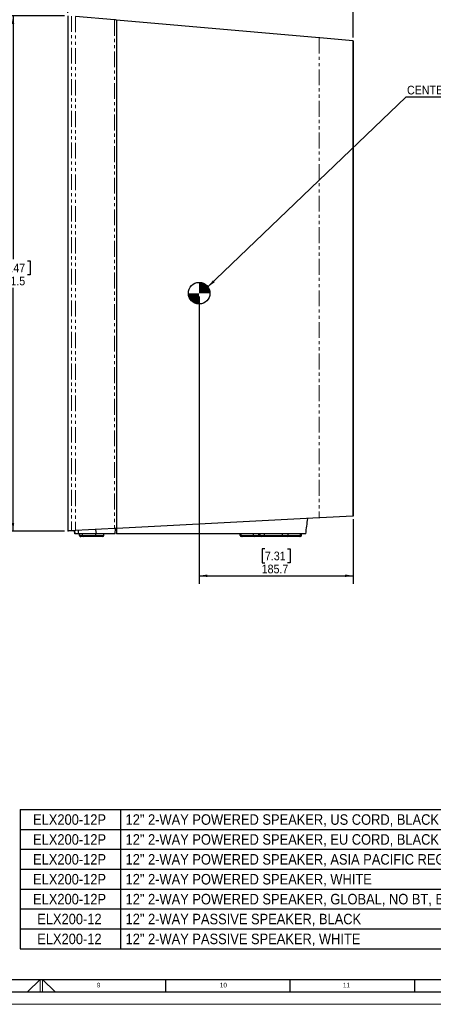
# Model space of a CAD drawing. Header units: millimetres. Extents: x 0 to 2523, y 0 to 1782.
# Tile 4 of 8: x 1250 to 1749, y 0 to 1188. Entities that reach past the tile are written whole.
import ezdxf

# ---------------------------------------------------------------- set-up
doc = ezdxf.new("R2010")
doc.units = ezdxf.units.MM
doc.header["$LTSCALE"] = 3
doc.linetypes.add('PHANTOM', pattern=[12.7, 6.35, -1.27, 1.27, -1.27, 1.27, -1.27])
for name, color, linetype in [('FORMAT', 7, 'Continuous'), ('OUTLINE', 179, 'Continuous'), ('SLD-0', 7, 'Continuous')]:
    doc.layers.add(name, color=color, linetype=linetype)
doc.styles.add('SLDTEXTSTYLE0', font='GOTHIC.TTF', dxfattribs={"width": 0.913})
doc.styles.get("Standard").update_dxf_attribs({"font": 'GOTHIC.TTF'})
doc.dimstyles.new('SLDDIMSTYLE0', dxfattribs={"dimtxt": 10.5, "dimasz": 9.906, "dimexe": 0, "dimexo": 0.0625, "dimgap": 2.625, "dimtad": 0, "dimtih": 1, "dimtoh": 1, "dimdec": 1, "dimrnd": 1e-09, "dimzin": 12, "dimdsep": 46, "dimtxsty": 'SLDTEXTSTYLE0', "dimsah": 1, "dimcen": 0.09, "dimadec": 0, "dimazin": 3, "dimtfac": 1, "dimtdec": 1, "dimtofl": 0, "dimtmove": 0, "dimatfit": 3, "dimfxl": 1, "dimfrac": 2, "dimtolj": 1, "dimtzin": 12, "dimarcsym": 0})
doc.dimstyles.new('SLDDIMSTYLE1', dxfattribs={"dimtxt": 0.18, "dimasz": 9.906, "dimexe": 0, "dimexo": 0.0625, "dimgap": 0, "dimtad": 0, "dimtih": 1, "dimtoh": 1, "dimdec": 0, "dimrnd": 1e-09, "dimzin": 0, "dimdsep": 46, "dimtxsty": 'Standard', "dimsah": 1, "dimcen": 0.09, "dimadec": 0, "dimazin": 0, "dimtfac": 9.906, "dimtdec": 0, "dimtofl": 0, "dimtmove": 0, "dimatfit": 3, "dimfxl": 1, "dimfrac": 2, "dimtolj": 1, "dimtzin": 0, "dimarcsym": 0})
doc.dimstyles.new('SLDDIMSTYLE2', dxfattribs={"dimtxt": 10.5, "dimasz": 9.906, "dimexe": 0, "dimexo": 0.0625, "dimgap": 2.625, "dimtad": 0, "dimtih": 1, "dimtoh": 1, "dimdec": 1, "dimrnd": 1e-09, "dimzin": 4, "dimdsep": 46, "dimtxsty": 'SLDTEXTSTYLE0', "dimsah": 1, "dimcen": 0.09, "dimadec": 0, "dimazin": 1, "dimtfac": 1, "dimtdec": 1, "dimtofl": 0, "dimtmove": 0, "dimatfit": 3, "dimfxl": 1, "dimfrac": 2, "dimtolj": 1, "dimtzin": 12, "dimarcsym": 0})

# ---------------------------------------------------------------- blocks, each defined once
blk = doc.blocks.new('SW_TABLEANNOTATION_0')
at = {"layer": 'SLD-0', "color": 0}
for p, q in [((0, 0), (0, -24)), ((0, 0), (121.2, 0)), ((121.2, 0), (121.2, -24)), ((121.2, 0), (639.5, 0)), ((639.5, 0), (639.5, -24)), ((0, -24), (0, -48)), ((0, -24), (121.2, -24)), ((121.2, -24), (121.2, -48)), ((121.2, -24), (639.5, -24)), ((639.5, -24), (639.5, -48)), ((0, -48), (0, -72)), ((0, -48), (121.2, -48)), ((121.2, -48), (121.2, -72)), ((121.2, -48), (639.5, -48)), ((639.5, -48), (639.5, -72)), ((0, -72), (0, -96)), ((0, -72), (121.2, -72)), ((121.2, -72), (121.2, -96)), ((121.2, -72), (639.5, -72)), ((639.5, -72), (639.5, -96)), ((0, -96), (0, -120)), ((0, -96), (121.2, -96)), ((121.2, -96), (121.2, -120)), ((121.2, -96), (639.5, -96)), ((639.5, -96), (639.5, -120)), ((0, -120), (0, -144)), ((0, -120), (121.2, -120)), ((121.2, -120), (121.2, -144)), ((121.2, -120), (639.5, -120)), ((639.5, -120), (639.5, -144)), ((0, -144), (0, -168)), ((0, -144), (121.2, -144)), ((121.2, -144), (121.2, -168)), ((121.2, -144), (639.5, -144)), ((639.5, -144), (639.5, -168)), ((0, -168), (121.2, -168)), ((121.2, -168), (639.5, -168))]:
    blk.add_line(p, q, dxfattribs=at)
at = {"layer": 'SLD-0', "color": 0, "char_height": 12.7, "attachment_point": 1, "style": 'SLDTEXTSTYLE0'}
for s, insert in [('ELX200-12P', (15.7, -5.8)), ('12" 2-WAY POWERED SPEAKER, US CORD, BLACK', (127.2, -5.8)), ('ELX200-12P', (15.7, -29.8)), ('12" 2-WAY POWERED SPEAKER, EU CORD, BLACK', (127.2, -29.8)), ('ELX200-12P', (15.7, -53.8)), ('12" 2-WAY POWERED SPEAKER, ASIA PACIFIC REGION, BLACK', (127.2, -53.8)), ('ELX200-12P', (15.7, -77.8)), ('12" 2-WAY POWERED SPEAKER, WHITE', (127.2, -77.8)), ('ELX200-12P', (15.7, -101.8)), ('12" 2-WAY POWERED SPEAKER, GLOBAL, NO BT, BLACK', (127.2, -101.8)), ('ELX200-12', (20.7, -125.8)), ('12" 2-WAY PASSIVE SPEAKER, BLACK', (127.2, -125.8)), ('ELX200-12', (20.7, -149.8)), ('12" 2-WAY PASSIVE SPEAKER, WHITE', (127.2, -149.8))]:
    blk.add_mtext(s, dxfattribs=dict(at, insert=insert))
blk = doc.blocks.new('_D_7')
at = {"layer": 'OUTLINE', "color": 7, "transparency": 16777216}
for p, q in [((1466.6, 854), (1466.6, 507.4)), ((1652.3, 585.1), (1652.3, 507.4)), ((1545.9, 549.3), (1542.7, 549.3)), ((1542.7, 549.3), (1542.7, 532.7)), ((1573.1, 549.3), (1576.3, 549.3)), ((1576.3, 549.3), (1576.3, 532.7)), ((1542.7, 532.7), (1545.9, 532.7)), ((1576.3, 532.7), (1573.1, 532.7)), ((1466.6, 516.9), (1652.3, 516.9))]:
    blk.add_line(p, q, dxfattribs=at)
for points in [[(1466.6, 516.9), (1476.6, 515.4), (1476.6, 518.5)], [(1652.3, 516.9), (1642.4, 518.5), (1642.4, 515.4)]]:
    blk.add_solid(points, dxfattribs=at)
at = {"layer": 'OUTLINE', "color": 7, "transparency": 16777216, "char_height": 10.5, "attachment_point": 1, "style": 'SLDTEXTSTYLE0'}
for s, insert in [('7.31', (1545.9, 546.1)), ('185.7', (1542, 530.4))]:
    blk.add_mtext(s, dxfattribs=dict(at, insert=insert))
blk = doc.blocks.new('_D_8')
at = {"layer": 'SLD-0', "color": 7, "transparency": 16777216}
for p, q in [((1304.5, 1192.4), (1232.8, 1192.4)), ((1242.3, 1192.4), (1242.3, 898.9)), ((1224.9, 896.8), (1221.7, 896.8)), ((1221.7, 896.8), (1221.7, 880.1)), ((1259.8, 896.8), (1263, 896.8)), ((1263, 896.8), (1263, 880.1)), ((1221.7, 880.1), (1224.9, 880.1)), ((1263, 880.1), (1259.8, 880.1)), ((1242.3, 570.9), (1242.3, 864.4)), ((1304.5, 570.9), (1232.8, 570.9))]:
    blk.add_line(p, q, dxfattribs=at)
for points in [[(1242.3, 1192.4), (1240.8, 1182.5), (1243.8, 1182.5)], [(1242.3, 570.9), (1243.8, 580.8), (1240.8, 580.8)]]:
    blk.add_solid(points, dxfattribs=at)
at = {"layer": 'SLD-0', "color": 7, "transparency": 16777216, "char_height": 10.5, "attachment_point": 1, "style": 'SLDTEXTSTYLE0'}
for s, insert in [('24.47', (1224.9, 893.5)), ('621.5', (1224.9, 877.8))]:
    blk.add_mtext(s, dxfattribs=dict(at, insert=insert))
blk = doc.blocks.new('_D_9')
at = {"layer": 'SLD-0', "color": 7, "transparency": 16777216}
for p, q in [((1462.9, 1273.5), (1459.7, 1273.5)), ((1459.7, 1273.5), (1459.7, 1256.9)), ((1497.8, 1273.5), (1501, 1273.5)), ((1501, 1273.5), (1501, 1256.9)), ((1308.3, 1196.2), (1308.3, 1250.7)), ((1459.7, 1256.9), (1462.9, 1256.9)), ((1501, 1256.9), (1497.8, 1256.9)), ((1652.3, 1166.1), (1652.3, 1250.7)), ((1308.3, 1241.2), (1652.3, 1241.2))]:
    blk.add_line(p, q, dxfattribs=at)
for points in [[(1308.3, 1241.2), (1318.2, 1239.6), (1318.2, 1242.7)], [(1652.3, 1241.2), (1642.4, 1242.7), (1642.4, 1239.6)]]:
    blk.add_solid(points, dxfattribs=at)
at = {"layer": 'SLD-0', "color": 7, "transparency": 16777216, "char_height": 10.5, "attachment_point": 1, "style": 'SLDTEXTSTYLE0'}
for s, insert in [('13.54', (1462.9, 1270.3)), ('344.0', (1462.9, 1254.6))]:
    blk.add_mtext(s, dxfattribs=dict(at, insert=insert))
blk = doc.blocks.new('SW_NOTE_0_5')
at = {"layer": 'OUTLINE', "color": 0}
blk.add_line((135.9, 0), (0, 0), dxfattribs=at)
at = {"layer": 'OUTLINE', "color": 0, "insert": (1.3, 13.6), "char_height": 10.5, "attachment_point": 1, "style": 'SLDTEXTSTYLE0'}
blk.add_mtext('CENTER OF GRAVITY', dxfattribs=at)
blk = doc.blocks.new('SW_DOWELSYMBOL_2')
at = {"linetype": 'Continuous', "lineweight": 18}
h = blk.add_hatch(color=0, dxfattribs=at)
edge = h.paths.add_edge_path(flags=0)
edge.add_arc((0, 0), 13, 0, 90)
edge.add_line((0, 13), (0, 0))
edge.add_line((0, 0), (13, 0))
h = blk.add_hatch(color=0, dxfattribs=at)
edge = h.paths.add_edge_path(flags=0)
edge.add_arc((0, 0), 13, 180, 270)
edge.add_line((0, -13), (0, 0))
edge.add_line((0, 0), (-13, 0))
at = {"layer": 'OUTLINE', "color": 0}
blk.add_circle((0, 0), 13, dxfattribs=at)

msp = doc.modelspace()

# ---------------------------------------------------------------- linework, layer by layer
at = {"linetype": 'Continuous', "lineweight": 25}
for p, q in [((1308.32, 1192.42), (1308.32, 570.9)), ((1366.84, 1187.3), (1366.84, 573.97))]:
    msp.add_line(p, q, dxfattribs=at)
at = {"linetype": 'PHANTOM', "lineweight": 18}
for p, q in [((1312.88, 1192.02), (1312.88, 571.14)), ((1317.71, 1191.6), (1317.71, 571.39)), ((1364.6, 1187.5), (1364.6, 573.85)), ((1611.38, 1165.91), (1611.38, 586.79))]:
    msp.add_line(p, q, dxfattribs=at)
at = {"color": 7, "linetype": 'Continuous', "lineweight": 25}
for p, q in [((1364.6, 1187.5), (1317.71, 1191.6)), ((1365.84, 1187.39), (1365.18, 1187.45)), ((1366.84, 1187.3), (1365.84, 1187.39)), ((1611.38, 1165.91), (1366.84, 1187.3)), ((1652.03, 1162.35), (1611.94, 1165.86)), ((1652.03, 1162.35), (1652.03, 588.92)), ((1652.34, 1162.32), (1652.34, 588.93)), ((1611.38, 586.79), (1366.84, 573.97)), ((1652.03, 588.92), (1611.94, 586.81)), ((1316.31, 571.32), (1316.82, 567.7)), ((1316.82, 567.7), (1316.31, 571.32)), ((1364.6, 573.85), (1317.71, 571.39)), ((1321.26, 570.03), (1321.04, 571.57)), ((1321.26, 570.03), (1321.09, 571.57)), ((1342.72, 567.7), (1342.28, 572.68)), ((1365.84, 573.92), (1365.18, 573.88)), ((1365.41, 567.7), (1365.63, 573.91)), ((1366.84, 573.97), (1365.84, 573.92)), ((1366.84, 573.97), (1366.84, 567.7)), ((1321.52, 567.7), (1321.26, 570.03)), ((1342.72, 567.7), (1321.52, 567.7)), ((1322.34, 565.6), (1322.34, 567.7)), ((1322.34, 565.6), (1322.34, 567.7)), ((1322.34, 565.6), (1322.64, 565.6)), ((1322.34, 565.6), (1322.34, 565.6)), ((1322.64, 565.6), (1322.64, 567.7)), ((1322.64, 565.6), (1325.9, 565.6)), ((1324.04, 564.2), (1323.74, 564.2)), ((1326.84, 564.2), (1324.04, 564.2)), ((1325.9, 565.6), (1325.9, 567.7)), ((1325.9, 565.6), (1342.18, 565.6)), ((1343.11, 564.2), (1326.84, 564.2)), ((1342.18, 565.6), (1342.18, 567.7)), ((1342.18, 565.6), (1351.57, 565.6)), ((1365.41, 567.7), (1342.72, 567.7)), ((1350.17, 564.2), (1343.11, 564.2)), ((1351.56, 565.6), (1351.56, 567.7)), ((1570.42, 567.7), (1366.84, 567.7)), ((1516, 565.6), (1516, 567.7)), ((1516, 565.6), (1517.25, 565.6)), ((1517.25, 565.6), (1517.25, 567.7)), ((1517.25, 565.6), (1532.11, 565.6)), ((1518.28, 564.2), (1517.4, 564.2)), ((1533.14, 564.2), (1518.28, 564.2)), ((1532.11, 565.6), (1532.11, 567.7)), ((1532.11, 565.6), (1538.65, 565.6)), ((1538.65, 564.2), (1533.14, 564.2)), ((1538.65, 565.6), (1538.65, 567.7)), ((1538.65, 564.2), (1538.65, 565.6)), ((1541.7, 564.2), (1538.65, 564.2)), ((1540.3, 565.6), (1540.3, 567.7)), ((1540.3, 565.6), (1545.32, 565.6)), ((1545.31, 564.2), (1541.7, 564.2)), ((1567.2, 564.2), (1545.31, 564.2)), ((1545.32, 565.6), (1545.32, 567.7)), ((1545.32, 565.6), (1567.2, 565.6)), ((1567.2, 565.6), (1567.2, 567.7)), ((1567.2, 565.6), (1573.95, 565.6)), ((1572.92, 564.2), (1567.2, 564.2)), ((1587.72, 564.2), (1572.92, 564.2)), ((1573.95, 565.6), (1573.95, 567.7)), ((1573.95, 565.6), (1588.75, 565.6)), ((1592.94, 567.7), (1576.99, 567.7)), ((1588.66, 564.2), (1587.72, 564.2)), ((1588.75, 565.6), (1588.75, 567.7)), ((1588.75, 565.6), (1590.06, 565.6)), ((1590.06, 565.6), (1590.06, 567.7))]:
    msp.add_line(p, q, dxfattribs=at)
at = {"color": 8, "linetype": 'Continuous', "lineweight": 25}
for p, q in [((1321.26, 570.03), (1321.04, 571.57)), ((1538.65, 565.6), (1540.3, 565.6))]:
    msp.add_line(p, q, dxfattribs=at)
at = {"color": 7, "linetype": 'Continuous', "lineweight": 18}
for p, q in [((1259.9, 15), (1275, 30)), ((1275, 30), (1275, 15)), ((1278, 30), (1278, 15)), ((1293.03, 15), (1278, 30)), ((0, 0), (2523, 0))]:
    msp.add_line(p, q, dxfattribs=at)
at = {"color": 7, "linetype": 'Continuous', "lineweight": 25}
for centre, radius, start, end in [((1323.74, 565.6), 1.4, 179.99727, 269.99727), ((1324.04, 565.6), 1.4, 179.99727, 269.99727), ((1327.13, 565.4), 1.24, 171.02859, 256.51497), ((1343.4, 565.4), 1.24, 171.02859, 256.51497), ((1350.17, 565.6), 1.4, 270, 0), ((1517.4, 565.6), 1.4, 180, 270), ((1518.5, 565.44), 1.26, 172.63173, 259.9402), ((1533.36, 565.44), 1.26, 172.63173, 259.9402), ((1541.7, 565.6), 1.4, 180, 270), ((1456.64, 565.25), 88.68, 359.32156, 0.22614), ((1478.53, 565.25), 88.68, 359.32156, 0.22614), ((1572.7, 565.44), 1.26, 279.92939, 7.29983), ((1587.5, 565.44), 1.26, 279.92939, 7.29983), ((1588.66, 565.6), 1.4, 270, 0)]:
    msp.add_arc(centre, radius, start, end, dxfattribs=at)
for points, knots in [([(1365.18, 1187.45), (1365.07, 1187.46), (1364.97, 1187.47), (1364.77, 1187.48), (1364.67, 1187.49), (1364.6, 1187.5)], [0, 0, 0, 0, 0.5, 0.5, 1, 1, 1, 1]), ([(1611.94, 1165.86), (1611.87, 1165.87), (1611.78, 1165.87), (1611.59, 1165.89), (1611.48, 1165.9), (1611.38, 1165.91)], [0, 0, 0, 0, 0.5, 0.5, 1, 1, 1, 1]), ([(1652.34, 1162.32), (1652.34, 1162.32), (1652.32, 1162.33), (1652.21, 1162.34), (1652.12, 1162.34), (1652.03, 1162.35)], [0, 0, 0, 0, 0.5, 0.5, 1, 1, 1, 1]), ([(1595.12, 567.7), (1595.52, 570.76), (1596.31, 576.88), (1597.11, 583), (1597.51, 586.06)], [0, 0, 0, 0, 0.4999993, 1, 1, 1, 1]), ([(1611.94, 586.81), (1611.87, 586.81), (1611.78, 586.81), (1611.59, 586.8), (1611.48, 586.79), (1611.38, 586.79)], [0, 0, 0, 0, 0.5, 0.5, 1, 1, 1, 1]), ([(1652.34, 588.93), (1652.34, 588.93), (1652.32, 588.93), (1652.21, 588.92), (1652.12, 588.92), (1652.03, 588.92)], [0, 0, 0, 0, 0.5, 0.5, 1, 1, 1, 1]), ([(1312.88, 571.14), (1312.78, 571.14), (1312.58, 571.13), (1312.29, 571.11), (1312.01, 571.1), (1311.74, 571.08), (1311.49, 571.07), (1311.24, 571.06), (1311, 571.04), (1310.77, 571.03), (1310.55, 571.02), (1310.35, 571.01), (1310.15, 571), (1309.96, 570.99), (1309.78, 570.98), (1309.62, 570.97), (1309.41, 570.96), (1309.19, 570.95), (1308.96, 570.94), (1308.76, 570.93), (1308.6, 570.92), (1308.48, 570.91), (1308.39, 570.91), (1308.33, 570.9), (1308.32, 570.9), (1308.32, 570.9)], [0, 0, 0, 0, 0.0333245, 0.0666497, 0.0999757, 0.1333027, 0.1666309, 0.1999604, 0.2332916, 0.2666245, 0.2999593, 0.3332963, 0.3666356, 0.3999774, 0.4333219, 0.4666692, 0.5000197, 0.5625106, 0.625001, 0.687492, 0.7499849, 0.8124809, 0.8749813, 0.9374873, 1, 1, 1, 1]), ([(1317.71, 571.39), (1317.03, 571.36), (1316.39, 571.33), (1315.25, 571.27), (1314.75, 571.24), (1313.92, 571.2), (1313.58, 571.18), (1313.1, 571.15), (1312.95, 571.14), (1312.88, 571.14)], [0, 0, 0, 0, 0.25, 0.25, 0.5, 0.5, 0.75, 0.75, 1, 1, 1, 1]), ([(1365.18, 573.88), (1365.07, 573.88), (1364.97, 573.87), (1364.77, 573.86), (1364.67, 573.86), (1364.6, 573.85)], [0, 0, 0, 0, 0.5, 0.5, 1, 1, 1, 1]), ([(1321.52, 567.7), (1321.15, 567.7), (1320.4, 567.7), (1319.45, 567.7), (1318.63, 567.7), (1317.75, 567.7), (1316.99, 567.7), (1316.88, 567.7), (1316.82, 567.7)], [0, 0, 0, 0, 0.120328, 0.2476583, 0.3749778, 0.5023081, 0.7511139, 1, 1, 1, 1]), ([(1576.99, 567.7), (1576.92, 567.7), (1576.78, 567.7), (1576.56, 567.7), (1576.33, 567.7), (1576.1, 567.7), (1575.85, 567.7), (1575.44, 567.7), (1574.84, 567.7), (1574.01, 567.7), (1573.15, 567.7), (1572.36, 567.7), (1571.65, 567.7), (1571.04, 567.7), (1570.62, 567.7), (1570.42, 567.7)], [0, 0, 0, 0, 0.04173905, 0.08339412, 0.12500902, 0.16662768, 0.20829402, 0.25005182, 0.37500021, 0.50001622, 0.62496461, 0.74998063, 0.83336402, 0.91658659, 1, 1, 1, 1]), ([(1595.04, 567.7), (1595.05, 567.7), (1595.06, 567.7), (1594.37, 567.7), (1593.42, 567.7), (1592.94, 567.7)], [0, 0, 0, 0, 0.2328632, 0.6164316, 1, 1, 1, 1])]:
    msp.add_open_spline(points, degree=3, knots=knots, dxfattribs=at)
at = {"layer": 'FORMAT'}
for p, q in [((60, 30), (2493, 30)), ((1426.5, 15), (1426.5, 30)), ((1576.5, 15), (1576.5, 30)), ((1726.5, 15), (1726.5, 30)), ((45, 15), (2508, 15))]:
    msp.add_line(p, q, dxfattribs=at)
at = {"layer": 'OUTLINE', "color": 7, "lineweight": 25}
msp.add_circle((1466.64, 857.8), 13.01, dxfattribs=at)

# ---------------------------------------------------------------- block references
at = {"layer": 'OUTLINE', "color": 7}
for name, p in [('SW_NOTE_0_5', (1715.87, 1094.49)), ('SW_DOWELSYMBOL_2', (1466.64, 857.8))]:
    msp.add_blockref(name, p, dxfattribs=at)
at = {"layer": 'SLD-0'}
msp.add_blockref('SW_TABLEANNOTATION_0', (1250.78, 235.04), dxfattribs=at)

# ---------------------------------------------------------------- texts
at = {"layer": 'FORMAT', "attachment_point": 1, "style": 'SLDTEXTSTYLE0'}
for s, insert, char_height in [('9', (1343.4, 25.94), 5.56), ('10', (1491.52, 25.94), 5.556), ('11', (1639.88, 25.94), 5.556)]:
    msp.add_mtext(s, dxfattribs=dict(at, insert=insert, char_height=char_height))

# ---------------------------------------------------------------- dimensions: what is measured, and where the dimension line sits
at = {"layer": 'OUTLINE', "color": 7}
dim = msp.add_linear_dim(base=(1652.34, 534.2), p1=(1466.64, 857.8), p2=(1652.34, 588.93), dimstyle='SLDDIMSTYLE0', dxfattribs=at)
dim.commit()
dim.dimension.update_dxf_attribs({"geometry": '_D_7', "text_midpoint": (1559.49, 534.2), "dimtype": 160})
at = {"layer": 'SLD-0', "color": 7}
dim = msp.add_linear_dim(base=(1652.34, 1258.42), p1=(1308.32, 1192.42), p2=(1652.34, 1162.32), dimstyle='SLDDIMSTYLE2', dxfattribs=at)
dim.commit()
dim.dimension.update_dxf_attribs({"geometry": '_D_9', "text_midpoint": (1480.33, 1258.42), "dimtype": 160})
dim = msp.add_linear_dim(base=(1242.32, 570.9), p1=(1308.32, 1192.42), p2=(1308.32, 570.9), angle=90, dimstyle='SLDDIMSTYLE0', dxfattribs=at)
dim.commit()
dim.dimension.update_dxf_attribs({"geometry": '_D_8', "text_midpoint": (1242.32, 881.66), "dimtype": 160})

# ---------------------------------------------------------------- leaders
at = {"layer": 'OUTLINE', "color": 7}
msp.add_leader([(1477.22, 865.37), (1715.87, 1094.49)], dimstyle='SLDDIMSTYLE1', dxfattribs=at)

doc.saveas('drawing.dxf')
